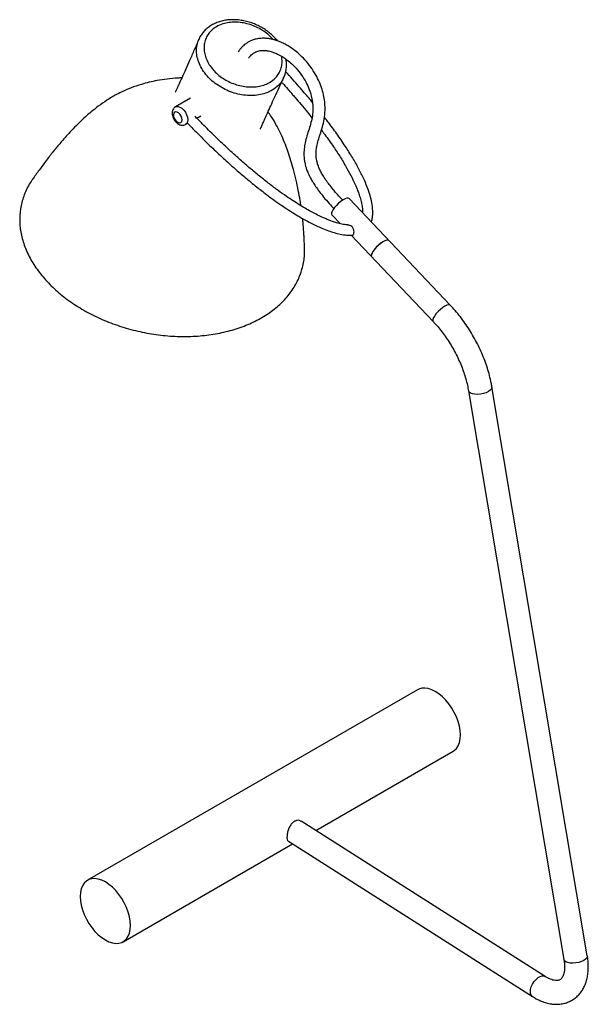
# Paper-space layout '_Isométrica' of a CAD drawing. Header units: millimetres. Extents: x -124 to 157, y -79 to 407.
import ezdxf

# ---------------------------------------------------------------- set-up
doc = ezdxf.new("R2010")
doc.units = ezdxf.units.MM

psp = doc.layouts.new('_Isométrica')

# ---------------------------------------------------------------- linework, layer by layer
at = {"color": 7, "linetype": 'Continuous', "lineweight": 25}
for p, q in [((-39.3, 367.89), (-46.74, 363.6)), ((-36.29, 358.08), (-34.3, 359.23)), ((-41.74, 354.94), (-40.73, 355.52)), ((88.7, 265.9), (38.8, 318.41)), ((30.31, 310.35), (34.4, 306.05)), ((39.8, 300.37), (80.22, 257.84)), ((97.69, 223.65), (144.71, -56.6)), ((156.25, -54.67), (109.23, 225.59)), ((72.57, 76.39), (-90.07, -17.5)), ((22.37, 7), (90.07, 46.08)), ((135.45, -64.87), (15.16, 11.58)), ((-72.57, -47.81), (10.94, 0.4)), ((8.89, 1.71), (129.17, -74.75))]:
    psp.add_line(p, q, dxfattribs=at)
at = {"color": 7, "linetype": 'Continuous', "lineweight": 25, "flags": 128}
for points in [[(-47.61, 360.51), (-47.77, 359.77), (-47.67, 358.87), (-47.33, 357.92), (-46.79, 357.04), (-46.1, 356.32), (-45.37, 355.86), (-44.67, 355.71), (-44.08, 355.89), (-43.69, 356.38), (-43.53, 357.12), (-43.63, 358.02), (-43.97, 358.98), (-44.51, 359.86), (-45.2, 360.58), (-45.93, 361.04), (-46.63, 361.19), (-47.22, 361), (-47.61, 360.51)], [(38.8, 318.41), (38.4, 318.61), (37.74, 318.57), (36.88, 318.27), (35.87, 317.73), (34.77, 316.98), (33.67, 316.06), (32.62, 315.04), (31.69, 313.98), (30.94, 312.94), (30.42, 311.99)], [(55.75, 297.24), (54.67, 296.54), (53.56, 295.66), (52.49, 294.66), (51.52, 293.6), (50.73, 292.55), (50.14, 291.57), (49.82, 290.73), (49.76, 290.08), (49.93, 289.71)], [(58.41, 297.77), (58.02, 297.96), (57.36, 297.93), (56.49, 297.63), (55.48, 297.09), (54.39, 296.33), (53.29, 295.42), (52.24, 294.4), (51.31, 293.33), (50.56, 292.29), (50.04, 291.35)], [(58.41, 297.77), (58.15, 297.93), (57.55, 297.96), (56.73, 297.73), (55.75, 297.24)], [(93.69, 54.09), (93.57, 56.2), (93.19, 58.4), (92.57, 60.67), (91.73, 62.95), (90.67, 65.19), (89.42, 67.35), (88.01, 69.39), (86.46, 71.26), (84.8, 72.93), (83.08, 74.36), (81.32, 75.52), (79.56, 76.39), (77.83, 76.96), (76.18, 77.2), (74.63, 77.12), (73.21, 76.71), (72.57, 76.39)], [(90.07, 46.08), (90.67, 46.48), (91.73, 47.5), (92.57, 48.8), (93.19, 50.35), (93.57, 52.13), (93.69, 54.09)], [(-68.94, -39.8), (-69.07, -37.69), (-69.44, -35.48), (-70.06, -33.22), (-70.91, -30.94), (-71.97, -28.7), (-73.21, -26.53), (-74.63, -24.5), (-76.18, -22.62), (-77.83, -20.96), (-79.56, -19.53), (-81.32, -18.36), (-83.08, -17.49), (-84.8, -16.93), (-86.46, -16.69), (-88.01, -16.77), (-89.42, -17.18), (-90.67, -17.9), (-91.73, -18.92), (-92.57, -20.22), (-93.19, -21.77), (-93.57, -23.55), (-93.69, -25.51), (-93.57, -27.62), (-93.19, -29.83), (-92.57, -32.09), (-91.73, -34.37), (-90.67, -36.61), (-89.42, -38.78), (-88.01, -40.81), (-86.46, -42.68), (-84.8, -44.35), (-83.08, -45.78), (-81.32, -46.94), (-79.56, -47.81), (-77.83, -48.38), (-76.18, -48.62), (-74.63, -48.54), (-73.21, -48.13), (-71.97, -47.41), (-70.91, -46.39), (-70.06, -45.09), (-69.44, -43.53), (-69.07, -41.76), (-68.94, -39.8)]]:
    psp.add_lwpolyline(points, dxfattribs=at)
at = {"color": 8, "linetype": 'Continuous', "lineweight": 25, "flags": 128}
for points in [[(-46.73, 363.6), (-46.33, 363.76), (-45.48, 363.81), (-44.55, 363.51), (-43.58, 362.9), (-42.67, 362.02), (-41.87, 360.94), (-41.25, 359.73), (-40.85, 358.49), (-40.7, 357.3), (-40.81, 356.27), (-41.18, 355.45), (-41.73, 354.94)], [(86.03, 265.38), (84.95, 264.67), (83.84, 263.79), (82.77, 262.79), (81.81, 261.73), (81.01, 260.68), (80.43, 259.71), (80.1, 258.87), (80.04, 258.21), (80.22, 257.84)], [(88.7, 265.9), (88.44, 266.06), (87.83, 266.09), (87.01, 265.86), (86.03, 265.38)], [(107.51, 223.29), (106.35, 222.74), (105.02, 222.3), (103.58, 222.02), (102.14, 221.89), (100.78, 221.94), (99.59, 222.15), (98.64, 222.53), (98, 223.03), (97.7, 223.63), (97.69, 223.65)], [(109.23, 225.59), (109.24, 225.28), (109, 224.6), (108.41, 223.92), (107.51, 223.29)], [(154.53, -56.97), (153.37, -57.52), (152.04, -57.95), (150.6, -58.24), (149.16, -58.36), (147.8, -58.32), (146.61, -58.1), (145.66, -57.73), (145.02, -57.23), (144.72, -56.62), (144.71, -56.6)], [(156.25, -54.67), (156.26, -54.97), (156.02, -55.65), (155.43, -56.33), (154.53, -56.97)], [(129.17, -74.75), (128.7, -74.32), (128.31, -73.52), (128.17, -72.48), (128.28, -71.28), (128.65, -69.99), (129.25, -68.69), (130.04, -67.45), (130.98, -66.36), (132, -65.5), (133.03, -64.9), (134.02, -64.61), (134.91, -64.64), (135.44, -64.87)]]:
    psp.add_lwpolyline(points, dxfattribs=at)
at = {"color": 7, "linetype": 'Continuous', "lineweight": 25}
for centre in [(31.61, 311.09), (51.22, 290.45)]:
    psp.add_arc(centre, 1.49, 142.8381, 209.9105, dxfattribs=at)
for points, knots in [([(3.5, 396.09), (3.01, 396.69), (1.98, 397.94), (0.12, 399.66), (-1.96, 401.28), (-4.22, 402.72), (-6.63, 403.94), (-9.14, 404.96), (-11.73, 405.73), (-14.37, 406.26), (-17.01, 406.53), (-19.62, 406.53), (-22.16, 406.27), (-24.59, 405.74), (-26.88, 404.93), (-28.98, 403.88), (-30.85, 402.6), (-32.49, 401.11), (-33.86, 399.43), (-34.8, 397.93), (-35.18, 396.96), (-35.3, 396.65)], [0, 0, 0, 0, 0.0499229, 0.1037999, 0.1580431, 0.2128829, 0.2673154, 0.3220685, 0.3774126, 0.4323746, 0.4875661, 0.543126, 0.5982508, 0.653629, 0.7088952, 0.7633163, 0.816916, 0.869869, 0.9231502, 0.975616, 1, 1, 1, 1]), ([(-35.29, 396.78), (-36.03, 395.06), (-37.51, 391.61), (-39.67, 386.65), (-41.67, 382.13), (-43.4, 378.32), (-44.85, 375.16), (-45.91, 372.91), (-46.65, 371.35), (-46.89, 370.86), (-46.89, 370.83), (-46.89, 370.82)], [0, 0, 0, 0, 0.195174, 0.391151, 0.560777, 0.704073, 0.820831, 0.910662, 0.960526, 0.981834, 1, 1, 1, 1]), ([(35.66, 317.6), (35.05, 318.25), (33.62, 319.78), (31.55, 322.17), (29.55, 324.61), (27.8, 326.95), (26.29, 329.19), (25.05, 331.32), (24.07, 333.36), (23.33, 335.29), (22.88, 337.08), (22.67, 338.47), (22.55, 339.97), (22.58, 341.85), (22.93, 344.35), (23.62, 347.09), (24.6, 350.2), (25.68, 353.62), (26.64, 357.49), (27.05, 361.41), (26.95, 365.21), (26.46, 368.68), (25.57, 372.21), (24.23, 375.84), (22.36, 379.58), (19.93, 383.34), (17.13, 386.77), (14.28, 389.57), (11.65, 391.7), (9.39, 393.25), (7.28, 394.47), (5.17, 395.5), (2.98, 396.33), (0.94, 396.9), (-0.77, 397.21), (-2.4, 397.38), (-4.28, 397.41), (-6.37, 397.17), (-8.34, 396.65), (-9.95, 395.98), (-11.28, 395.25), (-12.35, 394.5), (-13.38, 393.64), (-14.31, 392.71), (-15.19, 391.68), (-15.66, 390.96), (-15.87, 390.64)], [0, 0, 0, 0, 0.020482, 0.04793, 0.071164, 0.09082, 0.112429, 0.129937, 0.144366, 0.161915, 0.176118, 0.187725, 0.196846, 0.215572, 0.240796, 0.272699, 0.305275, 0.345027, 0.384095, 0.423624, 0.452568, 0.480702, 0.5083, 0.536438, 0.566569, 0.599089, 0.633581, 0.664635, 0.691195, 0.714794, 0.733065, 0.753966, 0.777218, 0.798071, 0.814955, 0.82897, 0.84769, 0.872031, 0.894795, 0.913664, 0.929447, 0.944847, 0.956426, 0.972846, 0.98784, 1, 1, 1, 1]), ([(-10.73, 387.55), (-10.61, 387.73), (-10.31, 388.17), (-9.73, 388.83), (-9.06, 389.46), (-8.35, 390), (-7.59, 390.45), (-6.67, 390.87), (-5.58, 391.19), (-4.41, 391.36), (-3.34, 391.4), (-2.41, 391.35), (-1.39, 391.23), (-0.07, 390.96), (1.65, 390.44), (3.74, 389.56), (5.93, 388.35), (8.31, 386.72), (10.77, 384.65), (13.46, 381.87), (16.02, 378.48), (18.1, 374.84), (19.54, 371.38), (20.3, 368.65), (20.68, 366.66), (20.88, 365.12), (21.04, 362.86), (20.93, 359.92), (20.27, 356.59), (19.33, 353.37), (18.28, 350.12), (17.35, 346.91), (16.73, 343.69), (16.52, 340.88), (16.62, 338.52), (16.84, 336.86), (17.1, 335.54), (17.42, 334.27), (17.9, 332.73), (18.68, 330.73), (19.71, 328.61), (20.96, 326.44), (22.38, 324.25), (24.17, 321.77), (26.41, 318.95), (28.83, 316.12), (30.55, 314.28), (31.33, 313.45)], [0, 0, 0, 0, 0.009279, 0.023337, 0.040104, 0.053799, 0.067671, 0.083489, 0.103037, 0.121864, 0.138388, 0.150989, 0.161396, 0.178859, 0.200691, 0.22345, 0.252086, 0.275729, 0.303189, 0.335631, 0.370336, 0.402167, 0.431734, 0.457874, 0.471608, 0.484052, 0.499674, 0.535392, 0.572881, 0.610331, 0.648886, 0.687088, 0.718016, 0.748389, 0.766821, 0.780834, 0.790936, 0.80027, 0.813115, 0.829742, 0.850718, 0.867669, 0.887565, 0.911053, 0.938983, 0.972407, 1, 1, 1, 1]), ([(6.54, 377.9), (6.68, 378.19), (7.15, 379.1), (7.62, 380.78), (7.96, 382.91), (8, 385.03), (7.79, 386.43), (7.69, 387.09)], [0, 0, 0, 0, 0.101463, 0.330941, 0.559848, 0.792075, 1, 1, 1, 1]), ([(20.78, 365.79), (20.21, 366.48), (18.93, 368.01), (16.74, 370.59), (14.01, 373.73), (10.91, 377.22), (8.69, 379.65), (7.59, 380.85)], [0, 0, 0, 0, 0.133636, 0.301877, 0.508885, 0.757781, 1, 1, 1, 1]), ([(-43.62, 377.85), (-44.26, 377.83), (-46.69, 377.73), (-50.77, 377.31), (-55.52, 376.6), (-59.75, 375.72), (-64.11, 374.56), (-68.35, 373.11), (-72.45, 371.37), (-76.38, 369.39), (-80.42, 367.01), (-84.57, 364.1), (-88.06, 361.34), (-91.22, 358.61), (-94.2, 355.81), (-97.15, 352.84), (-99.84, 349.98), (-102.03, 347.51), (-103.87, 345.37), (-105.62, 343.29), (-107.44, 341.04), (-109.39, 338.56), (-111.57, 335.71), (-114.23, 332.13), (-116.15, 329.39), (-117.21, 327.89)], [0, 0, 0, 0, 0.020897, 0.079893, 0.133588, 0.178632, 0.224354, 0.289401, 0.342394, 0.38555, 0.45187, 0.512412, 0.56222, 0.6028, 0.646548, 0.690253, 0.731943, 0.765612, 0.788721, 0.814518, 0.845024, 0.872445, 0.905337, 0.947855, 1, 1, 1, 1]), ([(-4.95, 352.76), (-4.93, 352.77), (-4.89, 352.79), (-4.69, 353.15), (-4.28, 354.03), (-3.58, 355.62), (-2.6, 357.84), (-1.32, 360.72), (0.28, 364.26), (2.2, 368.46), (4.34, 373.08), (5.85, 376.33), (6.6, 377.93)], [0, 0, 0, 0, 0.011798, 0.02943, 0.079349, 0.149909, 0.241643, 0.354865, 0.48979, 0.646562, 0.825221, 1, 1, 1, 1]), ([(5.55, 375.68), (5.68, 375.54), (6.7, 374.42), (8.39, 372.53), (10.45, 370.2), (12.61, 367.72), (15.18, 364.7), (18, 361.34), (19.78, 359.09), (20.51, 358.17)], [0, 0, 0, 0, 0.024606, 0.195707, 0.328525, 0.427202, 0.622713, 0.845289, 1, 1, 1, 1]), ([(-48.02, 362.15), (-48.11, 361.91), (-48.32, 361.36), (-48.39, 360.4), (-48.26, 359.29), (-47.88, 358.14), (-47.28, 357.02), (-46.48, 356.02), (-45.56, 355.24), (-44.58, 354.73), (-43.59, 354.49), (-42.65, 354.56), (-42, 354.73), (-41.75, 354.93), (-41.74, 354.94)], [0, 0, 0, 0, 0.0665501, 0.1542852, 0.2480813, 0.3468257, 0.4462504, 0.5469787, 0.6507144, 0.7450817, 0.8323775, 0.9150175, 0.9960448, 1, 1, 1, 1]), ([(-46.73, 363.59), (-46.74, 363.59), (-47.05, 363.47), (-47.55, 362.98), (-47.86, 362.43), (-48.02, 362.15)], [0, 0, 0, 0, 0.012644, 0.506854, 1, 1, 1, 1]), ([(38.18, 305.4), (38.06, 305.4), (37.1, 305.42), (35.21, 305.82), (32.83, 306.42), (30.71, 307.12), (28.89, 307.79), (27.13, 308.51), (25.03, 309.44), (22.65, 310.59), (19.88, 312.05), (16.89, 313.74), (13.72, 315.66), (10.33, 317.84), (6.74, 320.28), (2.72, 323.18), (-1.78, 326.59), (-6.45, 330.32), (-11.28, 334.37), (-16.25, 338.72), (-21.64, 343.64), (-27.47, 349.19), (-32.74, 354.38), (-36, 357.77), (-37.23, 359.05)], [0, 0, 0, 0, 0.004154, 0.032141, 0.060917, 0.082001, 0.1018, 0.121668, 0.141413, 0.173529, 0.204242, 0.239088, 0.281105, 0.320615, 0.366059, 0.418156, 0.47771, 0.545607, 0.609267, 0.68002, 0.758539, 0.845549, 0.941832, 1, 1, 1, 1]), ([(15.08, 314.85), (14.96, 315.71), (14.6, 318.24), (13.82, 322.47), (12.74, 327.56), (11.52, 332.44), (10.2, 337.03), (8.83, 341.23), (7.39, 345.17), (5.47, 349.82), (3.16, 354.48), (0.87, 358.37), (-0.6, 360.28), (-1.18, 361.03)], [0, 0, 0, 0, 0.0481063, 0.1418947, 0.2373774, 0.3367444, 0.4228133, 0.508711, 0.5896383, 0.6824791, 0.8068134, 0.924632, 1, 1, 1, 1]), ([(-40.76, 355.5), (-39.38, 354.07), (-35.84, 350.4), (-30.18, 344.84), (-24.04, 339.03), (-18.43, 333.96), (-13, 329.26), (-7.76, 324.94), (-2.76, 321.02), (1.61, 317.79), (6.62, 314.27), (12.66, 310.36), (18.44, 307.09), (22.76, 304.98), (25.59, 303.72), (28.51, 302.57), (31.55, 301.58), (34.53, 300.83), (37.66, 300.31), (39.72, 300.34), (40.76, 300.36)], [0, 0, 0, 0, 0.060864, 0.156686, 0.242012, 0.317862, 0.38516, 0.458525, 0.521295, 0.574754, 0.620017, 0.70253, 0.786693, 0.814353, 0.842904, 0.877211, 0.905999, 0.936478, 0.967947, 1, 1, 1, 1]), ([(49.75, 306.88), (49.84, 307.09), (50.19, 307.94), (50.4, 309.43), (50.59, 312.09), (50.29, 315.27), (49.44, 319.14), (48.16, 323.12), (46.31, 327.65), (43.86, 332.68), (40.87, 338.01), (37.35, 343.67), (33.36, 349.53), (29.72, 354.54), (27.42, 357.48), (26.64, 358.47)], [0, 0, 0, 0, 0.012627, 0.050204, 0.081967, 0.1605, 0.22556, 0.297124, 0.383312, 0.482189, 0.586112, 0.693833, 0.817533, 0.938488, 1, 1, 1, 1]), ([(25.19, 352.13), (25.74, 351.41), (27.81, 348.69), (30.98, 344.17), (34.65, 338.61), (37.7, 333.5), (40.18, 328.86), (41.88, 325.23), (43.03, 322.44), (43.89, 320.06), (44.61, 317.7), (45.17, 315.24), (45.51, 313.14), (45.46, 311.89), (45.44, 311.41)], [0, 0, 0, 0, 0.055708, 0.20851, 0.340768, 0.470822, 0.583662, 0.677966, 0.731854, 0.783903, 0.847789, 0.901472, 0.962106, 1, 1, 1, 1]), ([(-117.12, 327.86), (-117.4, 327.51), (-119.08, 325.4), (-121.1, 321.07), (-123.05, 314.96), (-123.71, 308.57), (-123.2, 302.04), (-121.48, 295.49), (-118.59, 289.02), (-114.59, 282.74), (-109.55, 276.77), (-103.53, 271.2), (-96.67, 266.13), (-89.06, 261.65), (-80.83, 257.83), (-72.14, 254.74), (-63.13, 252.43), (-53.95, 250.94), (-44.75, 250.3), (-35.71, 250.52), (-26.96, 251.59), (-18.67, 253.49), (-10.97, 256.2), (-4, 259.67), (2.13, 263.83), (7.32, 268.62), (11.45, 273.95), (14.51, 279.73), (16.3, 285.88), (17.03, 290.43), (16.8, 292.92), (16.78, 293.24)], [0, 0, 0, 0, 0.007251, 0.043809, 0.080406, 0.116962, 0.153521, 0.190117, 0.226674, 0.263232, 0.299828, 0.336385, 0.372943, 0.40954, 0.446096, 0.482654, 0.519251, 0.555807, 0.592365, 0.628962, 0.665518, 0.702076, 0.738673, 0.775229, 0.811788, 0.848384, 0.884941, 0.921499, 0.958096, 0.994652, 1, 1, 1, 1]), ([(16.85, 293.23), (16.83, 294.31), (16.79, 296.24), (16.68, 298.76), (16.58, 300.63), (16.48, 302.18), (16.37, 303.67), (16.23, 305.33), (16.08, 307.01), (15.94, 308.14), (15.88, 308.66)], [0, 0, 0, 0, 0.212269, 0.376994, 0.493575, 0.580154, 0.676188, 0.783055, 0.899422, 1, 1, 1, 1]), ([(40.46, 300.36), (40.49, 300.36), (40.65, 300.33), (40.86, 300.54), (41.1, 300.99), (41.25, 301.67), (41.27, 302.48), (41.1, 303.29), (40.72, 304.02), (40.08, 304.69), (39.18, 305.22), (38.51, 305.31), (38.18, 305.36)], [0, 0, 0, 0, 0.023911, 0.119753, 0.218186, 0.31721, 0.416032, 0.512946, 0.606691, 0.704268, 0.857425, 1, 1, 1, 1]), ([(109.23, 225.59), (109.12, 226.24), (108.79, 228.09), (108.07, 231.2), (107.01, 234.89), (105.73, 238.58), (104.25, 242.24), (102.59, 245.86), (100.74, 249.41), (98.72, 252.87), (96.54, 256.22), (94.21, 259.45), (91.8, 262.47), (89.93, 264.59), (88.9, 265.69), (88.7, 265.9)], [0, 0, 0, 0, 0.045726, 0.131524, 0.217154, 0.302635, 0.38799, 0.473253, 0.558458, 0.643644, 0.728848, 0.8141, 0.899437, 0.980429, 1, 1, 1, 1]), ([(80.22, 257.84), (80.61, 257.42), (81.76, 256.19), (83.6, 254.02), (85.7, 251.28), (87.69, 248.4), (89.55, 245.4), (91.27, 242.31), (92.82, 239.15), (94.19, 235.96), (95.39, 232.76), (96.38, 229.58), (97.16, 226.53), (97.52, 224.58), (97.69, 223.65)], [0, 0, 0, 0, 0.045401, 0.132688, 0.220144, 0.307738, 0.395422, 0.483142, 0.570841, 0.658454, 0.745931, 0.833218, 0.920265, 1, 1, 1, 1]), ([(11.86, 11.54), (11.42, 11.22), (10.55, 10.58), (9.52, 9), (8.76, 7.16), (8.31, 5.26), (8.16, 3.58), (8.34, 2.41), (8.59, 1.8), (8.88, 1.74), (8.9, 1.73)], [0, 0, 0, 0, 0.13909, 0.277986, 0.42186, 0.569437, 0.71181, 0.84861, 0.987269, 1, 1, 1, 1]), ([(15.12, 11.52), (14.98, 11.63), (14.47, 12.03), (13.28, 12.14), (12.32, 11.73), (11.86, 11.54)], [0, 0, 0, 0, 0.169248, 0.593893, 1, 1, 1, 1]), ([(129.17, -74.75), (129.6, -75.01), (130.83, -75.77), (132.91, -76.81), (135.39, -77.75), (137.88, -78.37), (140.33, -78.65), (142.71, -78.59), (144.95, -78.2), (147.05, -77.5), (148.97, -76.51), (150.7, -75.26), (152.22, -73.78), (153.54, -72.08), (154.64, -70.17), (155.52, -68.05), (156.18, -65.75), (156.6, -63.27), (156.77, -60.63), (156.68, -57.92), (156.46, -55.91), (156.28, -54.83), (156.25, -54.67)], [0, 0, 0, 0, 0.03092, 0.088381, 0.145935, 0.202988, 0.258963, 0.313377, 0.366044, 0.417129, 0.467042, 0.516326, 0.56544, 0.614908, 0.665256, 0.716884, 0.769988, 0.824502, 0.880117, 0.936402, 0.990283, 1, 1, 1, 1]), ([(144.71, -56.6), (144.77, -56.95), (144.93, -57.97), (145.04, -59.56), (145.02, -61.27), (144.83, -62.75), (144.53, -64), (144.13, -64.98), (143.69, -65.71), (143.23, -66.22), (142.74, -66.57), (142.18, -66.8), (141.43, -66.92), (140.51, -66.9), (139.38, -66.7), (138.06, -66.26), (136.74, -65.65), (135.84, -65.11), (135.45, -64.87)], [0, 0, 0, 0, 0.032874, 0.095654, 0.157818, 0.219424, 0.28081, 0.34249, 0.405622, 0.47258, 0.548465, 0.632557, 0.699328, 0.761052, 0.826704, 0.889604, 0.951735, 1, 1, 1, 1])]:
    psp.add_open_spline(points, degree=3, knots=knots, dxfattribs=at)
at = {"color": 8, "linetype": 'Continuous', "lineweight": 25}
for points, knots in [([(1.29, 396.77), (1.03, 397.09), (0.13, 398.2), (-1.87, 399.89), (-4.57, 401.76), (-7.57, 403.27), (-10.72, 404.4), (-13.99, 405.12), (-17.24, 405.39), (-20.42, 405.21), (-23.61, 404.51), (-26.45, 403.29), (-28.8, 401.59), (-30.53, 399.69), (-31.79, 397.48), (-32.54, 395.06), (-32.77, 392.44), (-32.44, 389.74), (-31.57, 387), (-30.18, 384.36), (-28.3, 381.84), (-26.02, 379.58), (-23.38, 377.59), (-20.51, 375.96), (-17.4, 374.67), (-14.18, 373.79), (-10.89, 373.35), (-7.68, 373.35), (-4.61, 373.84), (-2.17, 374.63), (-0.83, 375.34), (-0.33, 375.61)], [0, 0, 0, 0, 0.014026, 0.04853, 0.084034, 0.118581, 0.154097, 0.18926, 0.22544, 0.260712, 0.297028, 0.340937, 0.375515, 0.411104, 0.445678, 0.481223, 0.516391, 0.552577, 0.587837, 0.624142, 0.659051, 0.695008, 0.729343, 0.764651, 0.799339, 0.834993, 0.870303, 0.906634, 0.94195, 0.978328, 1, 1, 1, 1]), ([(0.83, 371.75), (0.26, 371.44), (-1.24, 370.64), (-4.01, 369.73), (-6.35, 369.34), (-8.78, 369.14), (-11.29, 369.12), (-15.04, 369.62), (-18.77, 370.63), (-22.31, 372.09), (-25.65, 374), (-28.66, 376.26), (-31.31, 378.89), (-33.46, 381.75), (-35.09, 384.81), (-36.1, 387.93), (-36.48, 391.05), (-36.26, 394.05), (-35.61, 395.89), (-35.29, 396.78)], [0, 0, 0, 0, 0.039284, 0.102002, 0.166539, 0.168984, 0.23271, 0.298276, 0.360879, 0.425227, 0.487336, 0.551205, 0.614434, 0.679571, 0.743298, 0.808923, 0.872406, 0.937719, 1, 1, 1, 1]), ([(-0.33, 375.61), (0.69, 376.32), (2.44, 377.52), (4.16, 379.83), (5.23, 382.09), (5.77, 384.6), (5.85, 386.78), (5.56, 388.12), (5.46, 388.55)], [0, 0, 0, 0, 0.236484, 0.40312, 0.574444, 0.744015, 0.918404, 1, 1, 1, 1]), ([(6.53, 377.97), (6.35, 377.53), (5.78, 376.21), (4.01, 373.97), (2, 372.57), (0.83, 371.75)], [0, 0, 0, 0, 0.170239, 0.518402, 1, 1, 1, 1])]:
    psp.add_open_spline(points, degree=3, knots=knots, dxfattribs=at)

doc.saveas('drawing.dxf')
